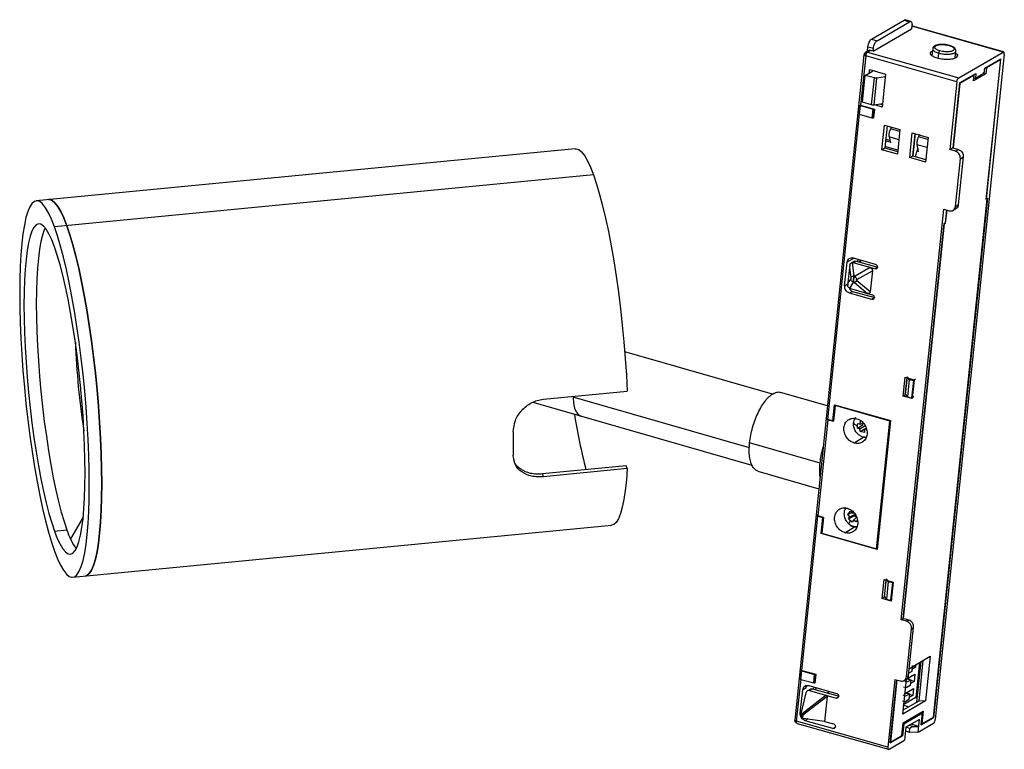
# Paper-space layout '_Trimétrica' of a CAD drawing. Header units: millimetres. Extents: x -273 to -117, y -129 to -13.
import ezdxf

# ---------------------------------------------------------------- set-up
doc = ezdxf.new("R2010")
doc.units = ezdxf.units.MM

psp = doc.layouts.new('_Trimétrica')

# ---------------------------------------------------------------- linework, layer by layer
at = {"color": 7, "linetype": 'Continuous', "lineweight": 25}
for p, q in [((-138.25, -16.19), (-133.08, -13.18)), ((-137.37, -16.44), (-132.2, -13.43)), ((-133.08, -13.18), (-132.2, -13.43)), ((-132.03, -13.4), (-132.9, -13.15)), ((-137.98, -18.1), (-131.88, -14.55)), ((-131.83, -14.08), (-131.88, -14.55)), ((-117.37, -18.25), (-131.85, -14.15)), ((-131.76, -14.14), (-131.79, -14.13)), ((-117.28, -18.23), (-131.76, -14.14)), ((-138.25, -16.19), (-137.37, -16.44)), ((-139.44, -18.67), (-145.42, -76.34)), ((-138.72, -18.01), (-139.19, -18.29)), ((-138.89, -18.11), (-138.81, -17.39)), ((-138.42, -17.98), (-138.89, -18.25)), ((-138.89, -18.25), (-124.41, -22.35)), ((-138.81, -17.39), (-137.94, -17.64)), ((-137.98, -18.1), (-138.42, -17.98)), ((-137.98, -18.1), (-137.94, -17.64)), ((-128.53, -17.72), (-128.65, -18.81)), ((-117.18, -18.58), (-128.13, -124.14)), ((-127.65, -19.25), (-127.56, -18.41)), ((-124.96, -19.11), (-124.85, -18.1)), ((-124.41, -22.35), (-117.37, -18.25)), ((-139.17, -18.85), (-139.99, -26.67)), ((-124.7, -22.95), (-139.17, -18.85)), ((-120.28, -20.82), (-117.7, -19.32)), ((-120.06, -41.65), (-117.75, -19.44)), ((-117.75, -19.44), (-120.01, -20.75)), ((-120, -41.53), (-117.7, -19.32)), ((-139.23, -21.98), (-138.08, -21.25)), ((-138.59, -21.02), (-138.65, -21.61)), ((-138.59, -21.02), (-136.03, -21.74)), ((-137.8, -21.24), (-138.08, -21.25)), ((-136.03, -21.74), (-136.57, -26.97)), ((-124.27, -23.15), (-121.69, -21.64)), ((-120.11, -21.68), (-122.08, -22.83)), ((-120.36, -21.61), (-121.77, -22.43)), ((-121.69, -21.64), (-121.77, -22.43)), ((-120.11, -21.68), (-120.54, -21.56)), ((-120.36, -21.61), (-120.28, -20.82)), ((-120.2, -20.7), (-120.01, -20.75)), ((-120.01, -20.75), (-120.11, -21.68)), ((-139.67, -26.21), (-139.23, -21.98)), ((-137.79, -22.34), (-139.23, -21.98)), ((-138.23, -26.62), (-137.79, -22.34)), ((-137.83, -26.65), (-137.39, -22.37)), ((-136.07, -22.16), (-137.39, -22.37)), ((-124.7, -22.95), (-125.81, -33.71)), ((-124.27, -23.15), (-125.34, -33.44)), ((-124.24, -23.21), (-125.3, -33.45)), ((-121.98, -21.9), (-124.24, -23.21)), ((-122.08, -22.83), (-121.98, -21.9)), ((-122.03, -22.36), (-121.77, -22.43)), ((-138.23, -26.62), (-139.67, -26.21)), ((-136.5, -26.47), (-137.83, -26.65)), ((-136.54, -26.63), (-136.92, -26.53)), ((-136.73, -26.5), (-136.51, -26.56)), ((-145.16, -76.52), (-140.13, -28.07)), ((-140.18, -28.09), (-140.03, -26.7)), ((-140.18, -28.09), (-140.14, -28.14)), ((-140.14, -28.14), (-139.99, -26.75)), ((-140.03, -26.7), (-139.99, -26.67)), ((-139.99, -26.75), (-140.03, -26.7)), ((-139.99, -26.67), (-137.79, -27.29)), ((-139.99, -26.75), (-137.97, -27.32)), ((-138.12, -28.72), (-137.97, -27.32)), ((-137.84, -27.32), (-137.98, -28.71)), ((-137.97, -27.32), (-137.84, -27.32)), ((-137.79, -27.29), (-137.94, -28.69)), ((-137.84, -27.32), (-137.79, -27.29)), ((-136.57, -26.97), (-137.73, -26.64)), ((-138.12, -28.72), (-140.14, -28.14)), ((-137.98, -28.71), (-138.12, -28.72)), ((-137.94, -28.69), (-137.98, -28.71)), ((-136.62, -33.75), (-136.21, -29.82)), ((-136.21, -29.82), (-133.73, -30.52)), ((-135.77, -29.95), (-136.13, -33.46)), ((-135.23, -30.42), (-135.29, -30.58)), ((-135.13, -30.2), (-135.23, -30.42)), ((-133.77, -30.84), (-135.23, -30.42)), ((-133.73, -30.52), (-134.14, -34.45)), ((-132.19, -35), (-131.78, -31.08)), ((-131.78, -31.08), (-129.26, -31.79)), ((-131.33, -31.14), (-131.7, -34.72)), ((-131.68, -34.72), (-131.32, -31.21)), ((-135.34, -32.29), (-136.04, -32.09)), ((-135.28, -32.56), (-136.02, -32.35)), ((-135.47, -31.58), (-135.45, -31.71)), ((-135.45, -31.71), (-135.25, -32.66)), ((-133.9, -32.15), (-135.45, -31.71)), ((-130.63, -31.32), (-130.8, -31.68)), ((-129.29, -32.1), (-130.8, -31.68)), ((-129.26, -31.79), (-129.67, -35.71)), ((-185.24, -33.59), (-270.76, -41.84)), ((-136.62, -33.75), (-136.13, -33.46)), ((-134.14, -34.45), (-136.62, -33.75)), ((-136.13, -33.46), (-134.12, -34.03)), ((-134.08, -33.81), (-136.11, -33.23)), ((-131.04, -32.96), (-130.85, -34.07)), ((-129.43, -33.41), (-131.04, -32.96)), ((-130.93, -33.79), (-130.81, -33.57)), ((-130.93, -33.79), (-130.78, -33.83)), ((-125.34, -33.44), (-125.81, -33.71)), ((-124.92, -33.98), (-125.81, -33.71)), ((-125.34, -33.44), (-124.45, -33.71)), ((-124.92, -33.98), (-124.45, -33.71)), ((-132.19, -35), (-131.7, -34.72)), ((-129.67, -35.71), (-132.19, -35)), ((-131.7, -34.72), (-129.7, -35.28)), ((-124.94, -42.75), (-124.15, -35.16)), ((-123.69, -34.88), (-124.47, -42.47)), ((-124.15, -35.16), (-123.69, -34.88)), ((-182.36, -37.74), (-267.87, -45.99)), ((-128.43, -123.79), (-119.9, -41.55)), ((-119.86, -41.44), (-128.41, -123.87)), ((-119.9, -41.55), (-120.06, -41.65)), ((-120, -41.53), (-119.86, -41.44)), ((-133.55, -108.31), (-126.79, -43.18)), ((-126.79, -43.18), (-125.92, -43.43)), ((-126.36, -43.3), (-126.58, -45.35)), ((-126.32, -43.31), (-126.54, -45.42)), ((-125.32, -43.36), (-124.85, -43.09)), ((-124.94, -42.75), (-124.47, -42.47)), ((-133.22, -108.12), (-126.72, -45.44)), ((-126.7, -45.51), (-133.2, -108.13)), ((-126.72, -45.44), (-126.58, -45.35)), ((-126.54, -45.42), (-126.7, -45.51)), ((-126.54, -45.42), (-126.64, -45.39)), ((-141.01, -50.95), (-142.12, -51.6)), ((-140.97, -51.44), (-141.51, -51.76)), ((-141.15, -50.91), (-137.64, -51.91)), ((-141.14, -51.68), (-140.67, -51.41)), ((-140.67, -51.41), (-137.24, -52.38)), ((-140.44, -51.12), (-140.47, -51.46)), ((-140.08, -51.57), (-140.05, -51.23)), ((-139.96, -51.25), (-139.99, -51.6)), ((-142.51, -55.31), (-142.12, -51.6)), ((-141.75, -52.43), (-142.01, -54.88)), ((-141.69, -52.06), (-141.75, -52.43)), ((-141.75, -52.43), (-141.53, -53.99)), ((-141.33, -51.68), (-141.03, -53.73)), ((-137.71, -52.65), (-141.14, -51.68)), ((-138.47, -52.44), (-140.86, -53.78)), ((-140.57, -54.31), (-138.1, -52.93)), ((-138.1, -52.93), (-138.45, -56.27)), ((-137.24, -52.38), (-137.71, -52.65)), ((-141.55, -54.2), (-142.01, -54.88)), ((-141.03, -53.73), (-140.86, -53.78)), ((-138.45, -56.27), (-140.59, -54.52)), ((-142.51, -55.31), (-142.01, -55.03)), ((-142.01, -54.88), (-142.02, -55.22)), ((-141.57, -55.77), (-141.76, -55.88)), ((-141.14, -54.78), (-141.74, -55.69)), ((-141.25, -56.22), (-141.72, -56.49)), ((-141.56, -55.77), (-138.14, -56.74)), ((-141.25, -56.22), (-137.74, -57.21)), ((-140.97, -54.83), (-141.14, -54.78)), ((-140.97, -54.83), (-138.89, -56.53)), ((-138.21, -57.48), (-141.72, -56.49)), ((-137.74, -57.21), (-138.21, -57.48)), ((-153.98, -72.54), (-177.4, -65.82)), ((-133.22, -72.83), (-132.91, -69.83)), ((-132.91, -69.83), (-131.49, -70.23)), ((-132.88, -72.63), (-132.6, -69.93)), ((-132.85, -72.57), (-132.56, -69.78)), ((-132.26, -70.17), (-132.56, -69.78)), ((-132.26, -70.17), (-132.55, -72.96)), ((-132.26, -70.17), (-131.6, -70.36)), ((-131.49, -70.23), (-131.8, -73.23)), ((-131.25, -70.15), (-131.6, -70.36)), ((-131.6, -70.36), (-131.89, -73.14)), ((-190.31, -73.34), (-177, -72.06)), ((-185.6, -72.89), (-185.6, -73)), ((-157.63, -81.03), (-185.6, -73)), ((-145.22, -74.38), (-152.69, -72.24)), ((-133.22, -72.83), (-132.88, -72.63)), ((-131.8, -73.23), (-133.22, -72.83)), ((-132.85, -72.57), (-132.55, -72.96)), ((-132.55, -72.96), (-131.89, -73.14)), ((-131.54, -72.94), (-131.89, -73.14)), ((-191.96, -73.81), (-157.21, -83.79)), ((-144.39, -76.73), (-144.13, -74.2)), ((-144.03, -74.32), (-144.29, -76.83)), ((-144.13, -74.2), (-135.24, -76.72)), ((-135.34, -76.78), (-144.03, -74.32)), ((-145.43, -76.39), (-147.01, -91.64)), ((-144.39, -76.73), (-145.16, -76.52)), ((-145.16, -76.58), (-146.74, -91.82)), ((-145.16, -76.58), (-144.29, -76.83)), ((-141.09, -77.17), (-140.47, -77.53)), ((-140.48, -77.89), (-139.58, -77.34)), ((-140.48, -77.89), (-140.47, -77.53)), ((-140.1, -78.03), (-140.48, -77.89)), ((-140.47, -77.53), (-140.44, -77.15)), ((-140.44, -77.15), (-140.06, -77.27)), ((-140.1, -78.03), (-139.14, -77.44)), ((-140.07, -78.46), (-140.1, -78.03)), ((-140.07, -78.46), (-139.17, -77.91)), ((-140.06, -77.27), (-139.97, -76.78)), ((-140.06, -77.27), (-139.58, -77.12)), ((-139.39, -78.19), (-139.03, -77.85)), ((-137.44, -97.04), (-135.34, -76.78)), ((-135.24, -76.72), (-137.36, -97.16)), ((-139.44, -79.36), (-140.99, -80.29)), ((-139.37, -78.62), (-140.07, -78.46)), ((-139.39, -78.19), (-139.37, -78.62)), ((-138.91, -78.25), (-139.39, -78.19)), ((-146.4, -83.46), (-157.58, -80.25)), ((-177.16, -83.9), (-190.47, -85.18)), ((-177, -84.34), (-190.31, -85.63)), ((-177, -84.34), (-177.16, -83.9)), ((-190.31, -85.63), (-190.47, -85.18)), ((-156.27, -84.73), (-146.58, -87.52)), ((-142.41, -90.78), (-142.29, -90.5)), ((-263.33, -92.02), (-265.33, -95.5)), ((-147.01, -91.69), (-150.39, -124.23)), ((-149.29, -116.34), (-146.75, -91.89)), ((-146.75, -91.89), (-145.99, -92.11)), ((-145.87, -92.07), (-146.74, -91.82)), ((-146.25, -94.64), (-145.99, -92.11)), ((-145.87, -92.07), (-146.13, -94.58)), ((-141.99, -91.61), (-141.6, -91.06)), ((-141.99, -91.61), (-141.37, -91.31)), ((-141.69, -91.97), (-141.99, -91.61)), ((-140.94, -91.84), (-141.88, -92.29)), ((-141.88, -92.29), (-141.69, -91.97)), ((-141.69, -91.97), (-140.69, -91.49)), ((-141.6, -91.06), (-141.29, -91.4)), ((-141.29, -91.4), (-141.14, -91.22)), ((-141.29, -91.4), (-141.06, -91.33)), ((-141.11, -92.5), (-140.57, -92.03)), ((-140.57, -92.16), (-140.94, -91.84)), ((-264.99, -101.57), (-179.48, -93.31)), ((-142.46, -94.51), (-140.93, -93.59)), ((-141.61, -92.56), (-141.88, -92.29)), ((-141.61, -92.56), (-141.84, -93.1)), ((-141.31, -92.81), (-141.61, -92.56)), ((-141.11, -92.5), (-141.31, -92.81)), ((-140.69, -92.78), (-141.11, -92.5)), ((-140.48, -92.48), (-140.69, -92.78)), ((-267.87, -94.26), (-265.91, -94.07)), ((-137.36, -97.16), (-146.25, -94.64)), ((-146.13, -94.58), (-137.44, -97.04)), ((-136.55, -104.93), (-136.24, -101.94)), ((-136.24, -101.94), (-134.82, -102.34)), ((-136.21, -104.73), (-135.93, -102.02)), ((-136.18, -104.62), (-135.89, -101.84)), ((-135.58, -102.23), (-135.89, -101.84)), ((-135.58, -102.23), (-135.87, -105.02)), ((-135.58, -102.23), (-134.92, -102.41)), ((-134.92, -102.41), (-135.21, -105.2)), ((-134.82, -102.34), (-135.13, -105.34)), ((-136.18, -104.62), (-135.87, -105.02)), ((-136.21, -104.73), (-136.55, -104.93)), ((-135.13, -105.34), (-136.55, -104.93)), ((-136.06, -104.78), (-136.21, -104.73)), ((-135.87, -105.02), (-135.21, -105.2)), ((-135, -105.08), (-135.21, -105.2)), ((-133.55, -108.31), (-133.22, -108.12)), ((-132.67, -108.56), (-133.55, -108.31)), ((-132.34, -108.37), (-133.22, -108.12)), ((-132.67, -108.56), (-132.34, -108.37)), ((-132.68, -117.33), (-131.89, -109.74)), ((-132.35, -117.14), (-131.56, -109.55)), ((-131.89, -109.74), (-131.56, -109.55)), ((-132.23, -116.02), (-128.94, -114.1)), ((-131.77, -115.59), (-131.87, -116.52)), ((-131.19, -115.41), (-131.24, -115.86)), ((-130.63, -115.08), (-131.2, -120.64)), ((-131.05, -121.39), (-130.38, -114.94)), ((-130.09, -114.77), (-130.76, -121.22)), ((-128.94, -114.1), (-129.68, -121.2)), ((-149.48, -117.77), (-149.34, -116.37)), ((-149.44, -117.82), (-149.29, -116.42)), ((-149.34, -116.37), (-149.29, -116.34)), ((-149.34, -116.37), (-149.29, -116.42)), ((-149.29, -116.34), (-147.09, -116.97)), ((-149.29, -116.42), (-147.28, -117)), ((-147.42, -118.39), (-147.28, -117)), ((-147.14, -116.99), (-147.29, -118.39)), ((-147.28, -117), (-147.14, -116.99)), ((-147.09, -116.97), (-147.24, -118.36)), ((-147.14, -116.99), (-147.09, -116.97)), ((-132.68, -117.33), (-132.35, -117.14)), ((-132.62, -117.71), (-131.35, -116.97)), ((-131.87, -116.52), (-132.43, -116.85)), ((-131.24, -115.86), (-131.84, -116.21)), ((-131.24, -115.86), (-131.73, -115.72)), ((-131.35, -116.97), (-131.47, -118.09)), ((-150.13, -124.42), (-149.43, -117.74)), ((-149.44, -117.82), (-149.48, -117.77)), ((-147.42, -118.39), (-149.44, -117.82)), ((-147.29, -118.39), (-147.42, -118.39)), ((-147.24, -118.36), (-147.29, -118.39)), ((-134.53, -117.77), (-135.65, -128.52)), ((-135.27, -127.86), (-134.23, -117.85)), ((-134.21, -117.86), (-135.23, -127.75)), ((-134.53, -117.77), (-133.65, -118.01)), ((-133.25, -123.28), (-132.68, -117.76)), ((-133.05, -117.95), (-132.73, -117.76)), ((-133.01, -118.02), (-132.57, -118.15)), ((-132.57, -118.15), (-132, -117.82)), ((-132.54, -117.67), (-132, -117.82)), ((-132.31, -117.53), (-132.35, -117.84)), ((-132, -117.82), (-132.1, -118.75)), ((-131.47, -118.09), (-132.07, -118.44)), ((-131.47, -118.09), (-132.02, -117.93)), ((-149.54, -123.15), (-149.16, -119.43)), ((-148.65, -119.93), (-149.48, -123.22)), ((-148.69, -119.16), (-149.16, -119.43)), ((-147.91, -119.3), (-148.41, -119.59)), ((-148.18, -118.75), (-143.8, -119.99)), ((-147.62, -119.27), (-148.08, -119.54)), ((-148.08, -119.54), (-143.87, -120.74)), ((-147.62, -119.27), (-143.4, -120.46)), ((-147.39, -118.97), (-147.43, -119.32)), ((-147.07, -119.42), (-147.04, -119.07)), ((-145.29, -119.93), (-144.88, -119.69)), ((-133.26, -120.25), (-132.8, -120.38)), ((-133.15, -118.94), (-132.66, -119.08)), ((-132.93, -119.99), (-131.58, -119.2)), ((-132.8, -120.38), (-132.24, -120.05)), ((-132.24, -120.05), (-132.78, -119.9)), ((-132.1, -118.75), (-132.66, -119.08)), ((-132.55, -119.76), (-132.58, -120.07)), ((-132.24, -120.05), (-132.33, -120.98)), ((-131.7, -120.32), (-132.25, -120.16)), ((-131.58, -119.2), (-131.7, -120.32)), ((-145.42, -120.3), (-149.3, -123.28)), ((-145.29, -120.5), (-149.15, -123.47)), ((-145.29, -120.5), (-145.7, -124.43)), ((-143.87, -120.74), (-143.5, -120.52)), ((-133.33, -121.19), (-132.9, -121.31)), ((-133.26, -121.83), (-132.3, -122.12)), ((-129.68, -121.2), (-133.25, -123.28)), ((-130.76, -121.22), (-133.17, -122.63)), ((-131.2, -120.64), (-133.12, -121.75)), ((-132.33, -120.98), (-132.9, -121.31)), ((-131.7, -120.32), (-132.3, -120.67)), ((-129.68, -121.2), (-130.76, -121.22)), ((-149.51, -123.38), (-149.48, -123.22)), ((-149.33, -123.43), (-149.51, -123.38)), ((-149.51, -123.4), (-149.51, -123.38)), ((-149.48, -123.22), (-149.3, -123.28)), ((-149.32, -123.38), (-149.33, -123.43)), ((-149.3, -123.28), (-149.32, -123.38)), ((-149.26, -123.4), (-149.32, -123.38)), ((-149.3, -123.28), (-149.2, -123.41)), ((-149.2, -123.41), (-149.26, -123.4)), ((-149.2, -123.41), (-149.15, -123.47)), ((-133.22, -124.66), (-130.03, -122.8)), ((-133.13, -124.81), (-130.16, -123.08)), ((-130.16, -123.08), (-130.39, -123.01)), ((-130.35, -125), (-130.16, -123.08)), ((-130.03, -122.8), (-130.24, -124.84)), ((-135.65, -128.52), (-150.13, -124.42)), ((-150.03, -124.76), (-135.55, -128.86)), ((-149.33, -123.43), (-149.37, -123.82)), ((-149.15, -123.47), (-149.33, -123.43)), ((-149.15, -123.47), (-149.2, -123.94)), ((-149.2, -123.94), (-149.08, -123.97)), ((-145.7, -124.43), (-149.08, -123.97)), ((-148.29, -124.05), (-148.76, -124.33)), ((-144.37, -125.57), (-148.76, -124.33)), ((-145.7, -124.43), (-144.3, -124.82)), ((-133.43, -126.7), (-133.22, -124.66)), ((-133.13, -124.81), (-133.33, -126.73)), ((-130.64, -124.12), (-132.81, -125.38)), ((-130.76, -125.24), (-131.97, -124.89)), ((-130.86, -126.16), (-130.64, -124.12)), ((-130.86, -126.16), (-128.41, -124.74)), ((-130.35, -125), (-128.41, -123.87)), ((-130.24, -124.84), (-128.43, -123.79)), ((-144.37, -125.57), (-144, -125.35)), ((-132.81, -125.38), (-133.02, -127.42)), ((-132.2, -126.19), (-132.87, -126)), ((-132.14, -125.54), (-132.77, -125.36)), ((-131.7, -125.25), (-132.3, -125.08)), ((-132.2, -126.19), (-132.14, -125.54)), ((-130.86, -126.16), (-132.2, -126.19)), ((-131.7, -125.25), (-132.14, -125.54)), ((-131.7, -125.25), (-130.76, -125.24)), ((-135.46, -128.84), (-133.02, -127.42)), ((-135.27, -127.86), (-133.33, -126.73)), ((-135.23, -127.75), (-133.43, -126.7))]:
    psp.add_line(p, q, dxfattribs=at)
at = {"color": 7, "linetype": 'Continuous', "lineweight": 25, "flags": 128}
for points in [[(-185.24, -33.59), (-185.12, -33.59), (-184.7, -33.73), (-184.25, -34.09), (-183.79, -34.68), (-183.32, -35.49), (-182.84, -36.51), (-182.36, -37.74)], [(-182.36, -37.74), (-181.87, -39.18), (-181.39, -40.82), (-180.91, -42.63), (-180.44, -44.61), (-179.99, -46.73), (-179.56, -48.99), (-179.15, -51.36), (-178.76, -53.82), (-178.41, -56.36), (-178.08, -58.96), (-177.79, -61.59), (-177.53, -64.24), (-177.31, -66.88), (-177.14, -69.49), (-177, -72.06)], [(-267.87, -45.99), (-268.36, -44.76), (-268.83, -43.74), (-269.3, -42.94), (-269.76, -42.35), (-270.21, -41.98), (-270.64, -41.84), (-271.04, -41.93), (-271.43, -42.24), (-271.78, -42.78), (-272.11, -43.54), (-272.4, -44.51), (-272.66, -45.69), (-272.88, -47.07), (-273.07, -48.64), (-273.21, -50.38), (-273.32, -52.28), (-273.38, -54.33), (-273.4, -56.52), (-273.38, -58.82), (-273.32, -61.21), (-273.21, -63.69), (-273.07, -66.23), (-272.88, -68.81), (-272.66, -71.41), (-272.4, -74.01), (-272.11, -76.6), (-271.78, -79.15), (-271.43, -81.64), (-271.04, -84.06), (-270.64, -86.38), (-270.21, -88.59), (-269.76, -90.67), (-269.3, -92.61), (-268.83, -94.39), (-268.36, -96), (-267.87, -97.42)], [(-265.91, -45.8), (-266.39, -44.57), (-266.87, -43.55), (-267.34, -42.75), (-267.8, -42.16), (-268.24, -41.79), (-268.67, -41.65), (-268.79, -41.65)], [(-268.79, -41.65), (-268.67, -41.65), (-268.24, -41.79), (-267.8, -42.16), (-267.34, -42.75), (-266.87, -43.55), (-266.39, -44.57), (-265.91, -45.8)], [(-267.87, -49.15), (-268.32, -48.01), (-268.76, -47.08), (-269.2, -46.36), (-269.63, -45.86), (-270.03, -45.57), (-270.43, -45.51), (-270.8, -45.67), (-271.14, -46.06), (-271.46, -46.66), (-271.74, -47.48), (-272, -48.5), (-272.21, -49.72), (-272.39, -51.13), (-272.54, -52.72), (-272.64, -54.46), (-272.7, -56.36), (-272.72, -58.38), (-272.7, -60.52), (-272.64, -62.75), (-272.54, -65.06), (-272.39, -67.43), (-272.21, -69.83), (-272, -72.25), (-271.74, -74.67), (-271.46, -77.06), (-271.14, -79.4), (-270.8, -81.68), (-270.43, -83.87), (-270.03, -85.96), (-269.63, -87.93), (-269.2, -89.76), (-268.76, -91.43), (-268.32, -92.94), (-267.87, -94.26)], [(-269.35, -46.16), (-269.49, -46.47), (-269.78, -47.29), (-270.03, -48.31), (-270.25, -49.53), (-270.43, -50.94), (-270.57, -52.53), (-270.67, -54.27), (-270.73, -56.17), (-270.76, -58.19), (-270.73, -60.33), (-270.67, -62.56), (-270.57, -64.87), (-270.43, -67.24), (-270.25, -69.64), (-270.03, -72.06), (-269.78, -74.48), (-269.49, -76.87), (-269.17, -79.21), (-268.83, -81.49), (-268.46, -83.68), (-268.07, -85.77), (-267.66, -87.74), (-267.23, -89.57), (-266.8, -91.24), (-266.36, -92.75), (-265.91, -94.07)], [(-267.87, -97.42), (-267.39, -98.65), (-266.91, -99.67), (-266.44, -100.47), (-265.98, -101.06), (-265.54, -101.43), (-265.11, -101.57), (-264.71, -101.48), (-264.32, -101.17), (-263.97, -100.63), (-263.64, -99.87), (-263.35, -98.89), (-263.09, -97.71), (-262.87, -96.34), (-262.68, -94.77), (-262.54, -93.03), (-262.43, -91.13), (-262.37, -89.07), (-262.35, -86.89), (-262.37, -84.59), (-262.43, -82.2), (-262.54, -79.72), (-262.68, -77.18), (-262.87, -74.6), (-263.09, -72), (-263.35, -69.4), (-263.64, -66.81), (-263.97, -64.26), (-264.32, -61.77), (-264.71, -59.35), (-265.11, -57.03), (-265.54, -54.82), (-265.98, -52.73), (-266.44, -50.8), (-266.91, -49.02), (-267.39, -47.41), (-267.87, -45.99)], [(-263.03, -101.38), (-262.74, -101.29), (-262.36, -100.98), (-262, -100.44), (-261.68, -99.68), (-261.38, -98.7), (-261.12, -97.52), (-260.9, -96.15), (-260.72, -94.58), (-260.57, -92.84), (-260.47, -90.94), (-260.4, -88.89), (-260.38, -86.7), (-260.4, -84.4), (-260.47, -82.01), (-260.57, -79.53), (-260.72, -76.99), (-260.9, -74.41), (-261.12, -71.81), (-261.38, -69.21), (-261.68, -66.62), (-262, -64.07), (-262.36, -61.58), (-262.74, -59.16), (-263.15, -56.84), (-263.57, -54.63), (-264.02, -52.54), (-264.48, -50.61), (-264.95, -48.83), (-265.43, -47.22), (-265.91, -45.8)], [(-265.91, -45.8), (-265.43, -47.22), (-264.95, -48.83), (-264.48, -50.61), (-264.02, -52.54), (-263.57, -54.63), (-263.15, -56.84), (-262.74, -59.16), (-262.36, -61.58), (-262, -64.07), (-261.68, -66.62), (-261.38, -69.21), (-261.12, -71.81), (-260.9, -74.41), (-260.72, -76.99), (-260.57, -79.53), (-260.47, -82.01), (-260.4, -84.4), (-260.38, -86.7), (-260.4, -88.89), (-260.47, -90.94), (-260.57, -92.84), (-260.72, -94.58), (-260.9, -96.15), (-261.12, -97.52), (-261.38, -98.7), (-261.68, -99.68), (-262, -100.44), (-262.36, -100.98), (-262.74, -101.29), (-263.03, -101.38)], [(-267.87, -94.26), (-267.43, -95.4), (-266.98, -96.33), (-266.55, -97.05), (-266.12, -97.55), (-265.71, -97.84), (-265.32, -97.9), (-264.95, -97.73), (-264.61, -97.35), (-264.29, -96.75), (-264.01, -95.93), (-263.75, -94.91), (-263.54, -93.69), (-263.35, -92.28), (-263.21, -90.69), (-263.11, -88.95), (-263.05, -87.05), (-263.03, -85.03), (-263.05, -82.89), (-263.11, -80.66), (-263.21, -78.35), (-263.35, -75.98), (-263.54, -73.58), (-263.75, -71.16), (-264.01, -68.74), (-264.29, -66.35), (-264.61, -64.01), (-264.95, -61.73), (-265.32, -59.54), (-265.71, -57.45), (-266.12, -55.48), (-266.55, -53.65), (-266.98, -51.98), (-267.43, -50.47), (-267.87, -49.15)], [(-185.6, -72.89), (-185.6, -73), (-185.55, -73.93), (-185.39, -74.72), (-185.12, -75.34), (-184.77, -75.77), (-184.37, -75.99)], [(-185.6, -73), (-185.55, -73.93), (-185.39, -74.72), (-185.12, -75.34), (-184.77, -75.77), (-184.37, -75.99)], [(-177, -84.34), (-177.14, -86.15), (-177.31, -87.78), (-177.53, -89.22), (-177.79, -90.45), (-178.08, -91.48), (-178.41, -92.28), (-178.76, -92.86), (-179.15, -93.2), (-179.48, -93.31)]]:
    psp.add_lwpolyline(points, dxfattribs=at)
at = {"color": 7, "linetype": 'Continuous', "lineweight": 25}
for centre, radius, start, end in [((-144.62, -59.81), 120.03, 182.1356, 188.8885), ((-83.98, -59.13), 102.76, 189.2761, 194.3044), ((-314.53, -80.36), 119.47, 359.1089, 0.8911), ((-255.75, -90.91), 10.64, 197.2952, 215.2763)]:
    psp.add_arc(centre, radius, start, end, dxfattribs=at)
for points, knots in [([(-133.08, -13.18), (-133.02, -13.15), (-132.95, -13.11), (-132.91, -13.15), (-132.9, -13.15)], [0, 0, 0, 0, 0.977669, 1, 1, 1, 1]), ([(-125.97, -17.18), (-126.06, -17.16), (-126.32, -17.08), (-126.83, -17.03), (-127.42, -17.03), (-127.94, -17.13), (-128.29, -17.29), (-128.5, -17.51), (-128.51, -17.67), (-128.51, -17.72)], [0, 0, 0, 0, 0.086324, 0.261965, 0.43751, 0.615871, 0.804008, 0.936435, 1, 1, 1, 1]), ([(-127.39, -18.05), (-127.52, -18.01), (-127.79, -17.92), (-128.05, -17.76), (-128.18, -17.61), (-128.22, -17.48), (-128.18, -17.35), (-128.04, -17.24), (-127.82, -17.15), (-127.54, -17.09), (-127.23, -17.05), (-126.83, -17.05), (-126.37, -17.1), (-126.07, -17.17), (-125.94, -17.2)], [0, 0, 0, 0, 0.090308, 0.204539, 0.274282, 0.343918, 0.422014, 0.5, 0.578096, 0.656082, 0.725824, 0.795461, 0.909692, 1, 1, 1, 1]), ([(-139.17, -18.85), (-139.23, -18.84), (-139.34, -18.8), (-139.42, -18.73), (-139.45, -18.67), (-139.43, -18.65), (-139.43, -18.65)], [0, 0, 0, 0, 0.322861, 0.645721, 0.968582, 1, 1, 1, 1]), ([(-139.33, -18.4), (-139.34, -18.42), (-139.38, -18.47), (-139.42, -18.56), (-139.43, -18.62), (-139.43, -18.65)], [0, 0, 0, 0, 0.319201, 0.726524, 1, 1, 1, 1]), ([(-139.31, -18.4), (-139.32, -18.4), (-139.34, -18.4), (-139.31, -18.44), (-139.3, -18.46)], [0, 0, 0, 0, 0.505981, 1, 1, 1, 1]), ([(-139.31, -18.4), (-139.29, -18.37), (-139.25, -18.32), (-139.2, -18.3), (-139.19, -18.29)], [0, 0, 0, 0, 0.707338, 1, 1, 1, 1]), ([(-139.3, -18.46), (-139.28, -18.48), (-139.24, -18.53), (-139.17, -18.6), (-139.13, -18.63)], [0, 0, 0, 0, 0.494015, 1, 1, 1, 1]), ([(-139.19, -18.29), (-139.17, -18.28), (-139.12, -18.25), (-139.01, -18.23), (-138.93, -18.25), (-138.89, -18.25)], [0, 0, 0, 0, 0.2266791, 0.6133395, 1, 1, 1, 1]), ([(-138.72, -18.02), (-138.68, -18), (-138.59, -17.95), (-138.48, -17.97), (-138.42, -17.98)], [0, 0, 0, 0, 0.451724, 1, 1, 1, 1]), ([(-128.51, -17.72), (-128.51, -17.79), (-128.5, -17.95), (-128.16, -18.21), (-127.76, -18.34), (-127.56, -18.41)], [0, 0, 0, 0, 0.296213, 0.648106, 1, 1, 1, 1]), ([(-127.56, -18.41), (-127.56, -18.38), (-127.55, -18.32), (-127.52, -18.25), (-127.5, -18.19), (-127.47, -18.14), (-127.44, -18.09), (-127.41, -18.07), (-127.39, -18.05)], [0, 0, 0, 0, 0.239457, 0.368361, 0.5, 0.631639, 0.760543, 1, 1, 1, 1]), ([(-127.56, -18.41), (-127.34, -18.46), (-126.89, -18.57), (-126.15, -18.61), (-125.49, -18.54), (-125.04, -18.38), (-124.83, -18.21), (-124.87, -18.11), (-124.87, -18.09)], [0, 0, 0, 0, 0.193547, 0.387093, 0.58064, 0.774186, 0.967733, 1, 1, 1, 1]), ([(-125.94, -17.2), (-125.81, -17.24), (-125.54, -17.33), (-125.28, -17.49), (-125.14, -17.64), (-125.11, -17.77), (-125.15, -17.9), (-125.29, -18.02), (-125.51, -18.11), (-125.79, -18.17), (-126.1, -18.2), (-126.5, -18.2), (-126.95, -18.16), (-127.26, -18.08), (-127.39, -18.05)], [0, 0, 0, 0, 0.090308, 0.204539, 0.274282, 0.343918, 0.422014, 0.5, 0.578096, 0.656082, 0.725824, 0.795461, 0.909692, 1, 1, 1, 1]), ([(-124.86, -18.09), (-124.87, -18), (-124.87, -17.82), (-125.06, -17.59), (-125.34, -17.39), (-125.65, -17.26), (-125.85, -17.2), (-125.87, -17.2)], [0, 0, 0, 0, 0.196028, 0.396605, 0.659007, 0.956025, 1, 1, 1, 1]), ([(-124.89, -18.47), (-124.83, -18.51), (-124.62, -18.65), (-124.58, -18.92), (-124.78, -19.09), (-124.88, -19.17)], [0, 0, 0, 0, 0.178438, 0.589219, 1, 1, 1, 1]), ([(-131.19, -34.86), (-131.2, -34.85), (-131.2, -34.78), (-131.19, -34.62), (-131.16, -34.41), (-131.1, -34.19), (-131.03, -33.97), (-130.96, -33.85), (-130.93, -33.79)], [0, 0, 0, 0, 0.037067, 0.229653, 0.42224, 0.614827, 0.807413, 1, 1, 1, 1]), ([(-124.47, -42.47), (-124.5, -42.59), (-124.55, -42.82), (-124.71, -43.03), (-124.83, -43.07), (-124.85, -43.08)], [0, 0, 0, 0, 0.459537, 0.919075, 1, 1, 1, 1]), ([(-140.96, -51.45), (-140.92, -51.43), (-140.83, -51.38), (-140.72, -51.4), (-140.67, -51.41)], [0, 0, 0, 0, 0.451724, 1, 1, 1, 1]), ([(-141.69, -52.06), (-141.68, -52.02), (-141.65, -51.92), (-141.57, -51.81), (-141.46, -51.72), (-141.37, -51.69), (-141.33, -51.68)], [0, 0, 0, 0, 0.246269, 0.495577, 0.752325, 1, 1, 1, 1]), ([(-141.33, -51.68), (-141.29, -51.67), (-141.23, -51.66), (-141.17, -51.68), (-141.14, -51.68)], [0, 0, 0, 0, 0.508197, 1, 1, 1, 1]), ([(-138.47, -52.44), (-138.41, -52.46), (-138.33, -52.49), (-138.23, -52.56), (-138.18, -52.62), (-138.14, -52.69), (-138.1, -52.79), (-138.1, -52.87), (-138.1, -52.93)], [0, 0, 0, 0, 0.283394, 0.406511, 0.523045, 0.634879, 0.747883, 1, 1, 1, 1]), ([(-141.53, -53.99), (-141.53, -54.01), (-141.52, -54.04), (-141.52, -54.08), (-141.53, -54.11), (-141.53, -54.14), (-141.54, -54.17), (-141.55, -54.19), (-141.55, -54.2)], [0, 0, 0, 0, 0.257753, 0.378401, 0.499843, 0.62024, 0.740489, 1, 1, 1, 1]), ([(-141.03, -53.73), (-141.06, -53.83), (-141.1, -54.02), (-141.14, -54.32), (-141.16, -54.59), (-141.15, -54.72), (-141.14, -54.78)], [0, 0, 0, 0, 0.254394, 0.5, 0.745503, 1, 1, 1, 1]), ([(-140.97, -54.83), (-141, -54.76), (-141.06, -54.62), (-141.06, -54.34), (-141, -54.05), (-140.91, -53.87), (-140.86, -53.78)], [0, 0, 0, 0, 0.254992, 0.5, 0.744904, 1, 1, 1, 1]), ([(-140.59, -54.52), (-140.61, -54.5), (-140.63, -54.48), (-140.65, -54.44), (-140.65, -54.41), (-140.64, -54.38), (-140.62, -54.34), (-140.59, -54.32), (-140.57, -54.31)], [0, 0, 0, 0, 0.272284, 0.387969, 0.499743, 0.610419, 0.725648, 1, 1, 1, 1]), ([(-141.74, -55.69), (-141.78, -55.67), (-141.86, -55.61), (-141.95, -55.49), (-142.01, -55.35), (-142.02, -55.27), (-142.02, -55.22)], [0, 0, 0, 0, 0.234568, 0.504174, 0.753949, 1, 1, 1, 1]), ([(-141.56, -55.77), (-141.59, -55.76), (-141.65, -55.74), (-141.71, -55.71), (-141.74, -55.69)], [0, 0, 0, 0, 0.491814, 1, 1, 1, 1]), ([(-138.45, -56.27), (-138.46, -56.32), (-138.47, -56.4), (-138.53, -56.47), (-138.58, -56.52), (-138.64, -56.54), (-138.75, -56.56), (-138.83, -56.54), (-138.89, -56.53)], [0, 0, 0, 0, 0.2505514, 0.3639305, 0.4766937, 0.5920928, 0.7147838, 1, 1, 1, 1]), ([(-195.08, -78.5), (-195.01, -77.9), (-194.89, -76.7), (-193.81, -75.03), (-192.5, -74), (-191.28, -73.49), (-190.63, -73.39), (-190.31, -73.34)], [0, 0, 0, 0, 0.249684, 0.499234, 0.748576, 0.873975, 1, 1, 1, 1]), ([(-157.58, -80.25), (-157.53, -79.85), (-157.43, -79.04), (-157.12, -77.8), (-156.73, -76.58), (-156.24, -75.44), (-155.69, -74.42), (-155.09, -73.55), (-154.47, -72.87), (-153.85, -72.4), (-153.26, -72.19), (-152.86, -72.15), (-152.7, -72.24), (-152.69, -72.24)], [0, 0, 0, 0, 0.0994628, 0.1989257, 0.2983885, 0.3978514, 0.4973142, 0.5967771, 0.6962399, 0.7957028, 0.8951656, 0.9946285, 1, 1, 1, 1]), ([(-145.16, -76.58), (-145.21, -76.57), (-145.3, -76.54), (-145.38, -76.49), (-145.42, -76.44), (-145.43, -76.4), (-145.42, -76.36), (-145.38, -76.34), (-145.37, -76.33)], [0, 0, 0, 0, 0.198613, 0.431003, 0.560477, 0.698473, 0.844982, 1, 1, 1, 1]), ([(-145.41, -76.33), (-145.41, -76.35), (-145.41, -76.4), (-145.32, -76.46), (-145.21, -76.5), (-145.16, -76.52)], [0, 0, 0, 0, 0.296759, 0.64838, 1, 1, 1, 1]), ([(-141.09, -77.17), (-141.07, -77.01), (-141.03, -76.66), (-140.84, -76.39), (-140.74, -76.25)], [0, 0, 0, 0, 0.478472, 1, 1, 1, 1]), ([(-140.96, -76.62), (-140.95, -76.54), (-140.93, -76.41), (-140.85, -76.33), (-140.82, -76.29)], [0, 0, 0, 0, 0.608382, 1, 1, 1, 1]), ([(-141.08, -77.09), (-141.09, -77.1), (-141.1, -77.11), (-141.11, -77.13), (-141.11, -77.15), (-141.1, -77.17), (-141.09, -77.17)], [0, 0, 0, 0, 0.247101, 0.5, 0.752899, 1, 1, 1, 1]), ([(-139.11, -79.38), (-139.25, -79.37), (-139.52, -79.36), (-139.93, -79.21), (-140.3, -78.97), (-140.6, -78.67), (-140.88, -78.25), (-141.08, -77.73), (-141.09, -77.35), (-141.09, -77.17)], [0, 0, 0, 0, 0.13451, 0.271629, 0.404653, 0.530178, 0.645905, 0.843661, 1, 1, 1, 1]), ([(-139.11, -79.38), (-139.22, -79.4), (-139.34, -79.41), (-139.47, -79.35), (-139.49, -79.34)], [0, 0, 0, 0, 0.800555, 1, 1, 1, 1]), ([(-156.27, -84.73), (-156.43, -84.66), (-156.75, -84.53), (-157.13, -84.04), (-157.43, -83.34), (-157.61, -82.45), (-157.67, -81.42), (-157.61, -80.64), (-157.58, -80.25)], [0, 0, 0, 0, 0.159098, 0.327278, 0.495459, 0.663639, 0.83182, 1, 1, 1, 1]), ([(-146.4, -83.46), (-146.35, -83.06), (-146.24, -82.26), (-146.05, -81.38), (-145.91, -80.95), (-145.89, -80.91)], [0, 0, 0, 0, 0.479952, 0.959903, 1, 1, 1, 1]), ([(-190.31, -85.63), (-190.63, -85.65), (-191.28, -85.68), (-192.5, -85.51), (-193.81, -84.95), (-194.89, -83.79), (-195.01, -82.74), (-195.08, -82.22)], [0, 0, 0, 0, 0.125257, 0.250897, 0.500399, 0.749788, 1, 1, 1, 1]), ([(-190.47, -85.18), (-190.79, -85.2), (-191.43, -85.24), (-192.66, -85.07), (-193.94, -84.5), (-194.84, -83.68), (-194.96, -83.05), (-194.98, -82.92)], [0, 0, 0, 0, 0.151209, 0.309484, 0.617252, 0.92488, 1, 1, 1, 1]), ([(-146.39, -85.71), (-146.4, -85.69), (-146.46, -85.37), (-146.49, -84.62), (-146.43, -83.84), (-146.4, -83.46)], [0, 0, 0, 0, 0.0400965, 0.5200483, 1, 1, 1, 1]), ([(-147.01, -91.63), (-147.01, -91.63), (-147.01, -91.65), (-147, -91.68), (-146.96, -91.73), (-146.88, -91.78), (-146.79, -91.81), (-146.74, -91.82)], [0, 0, 0, 0, 0.01671, 0.210976, 0.393246, 0.720398, 1, 1, 1, 1]), ([(-141.84, -93.1), (-141.96, -92.98), (-142.24, -92.69), (-142.47, -92.18), (-142.57, -91.7), (-142.57, -91.29), (-142.49, -90.91), (-142.37, -90.7), (-142.32, -90.61)], [0, 0, 0, 0, 0.187536, 0.424753, 0.563573, 0.714145, 0.873714, 1, 1, 1, 1]), ([(-141.84, -93.1), (-141.84, -93.11), (-141.84, -93.12), (-141.83, -93.13), (-141.81, -93.13), (-141.8, -93.12), (-141.79, -93.12)], [0, 0, 0, 0, 0.247101, 0.5, 0.752899, 1, 1, 1, 1]), ([(-140.59, -93.59), (-140.66, -93.59), (-140.94, -93.6), (-141.39, -93.45), (-141.7, -93.21), (-141.84, -93.1)], [0, 0, 0, 0, 0.183453, 0.63948, 1, 1, 1, 1]), ([(-141.82, -93.11), (-141.76, -93.17), (-141.55, -93.39), (-141.18, -93.57), (-140.88, -93.6), (-140.79, -93.61)], [0, 0, 0, 0, 0.215459, 0.735313, 1, 1, 1, 1]), ([(-140.46, -92.69), (-140.48, -92.69), (-140.52, -92.69), (-140.57, -92.66), (-140.6, -92.65)], [0, 0, 0, 0, 0.330228, 1, 1, 1, 1]), ([(-132.73, -117.75), (-132.71, -117.74), (-132.59, -117.7), (-132.43, -117.49), (-132.38, -117.26), (-132.35, -117.14)], [0, 0, 0, 0, 0.0809251, 0.5404626, 1, 1, 1, 1]), ([(-148.5, -118.73), (-148.53, -118.76), (-148.64, -118.86), (-148.67, -119.03), (-148.69, -119.16)], [0, 0, 0, 0, 0.273394, 1, 1, 1, 1]), ([(-148.08, -119.54), (-148.11, -119.54), (-148.17, -119.52), (-148.3, -119.53), (-148.44, -119.6), (-148.59, -119.74), (-148.63, -119.86), (-148.65, -119.93)], [0, 0, 0, 0, 0.1242856, 0.2454882, 0.4993684, 0.7447479, 1, 1, 1, 1]), ([(-147.91, -119.31), (-147.87, -119.29), (-147.78, -119.24), (-147.67, -119.26), (-147.62, -119.27)], [0, 0, 0, 0, 0.451724, 1, 1, 1, 1]), ([(-145.42, -120.3), (-145.4, -120.31), (-145.37, -120.32), (-145.34, -120.34), (-145.32, -120.37), (-145.3, -120.4), (-145.29, -120.44), (-145.29, -120.48), (-145.29, -120.5)], [0, 0, 0, 0, 0.256634, 0.370403, 0.481659, 0.594705, 0.715703, 1, 1, 1, 1]), ([(-149.5, -123.55), (-149.5, -123.54), (-149.56, -123.41), (-149.55, -123.28), (-149.54, -123.15)], [0, 0, 0, 0, 0.071964, 1, 1, 1, 1]), ([(-150.31, -124.56), (-150.34, -124.51), (-150.39, -124.4), (-150.39, -124.29), (-150.39, -124.23)], [0, 0, 0, 0, 0.494014, 1, 1, 1, 1]), ([(-150.04, -124.76), (-150.09, -124.74), (-150.2, -124.69), (-150.27, -124.6), (-150.31, -124.56)], [0, 0, 0, 0, 0.505981, 1, 1, 1, 1]), ([(-148.76, -124.33), (-148.87, -124.28), (-149.1, -124.18), (-149.32, -123.97), (-149.38, -123.82), (-149.39, -123.79)], [0, 0, 0, 0, 0.446357, 0.892715, 1, 1, 1, 1]), ([(-149.2, -123.94), (-149.23, -123.92), (-149.3, -123.9), (-149.34, -123.85), (-149.37, -123.82)], [0, 0, 0, 0, 0.481354, 1, 1, 1, 1])]:
    psp.add_open_spline(points, degree=3, knots=knots, dxfattribs=at)
for points in [[(-132.2, -13.43), (-132.14, -13.41), (-132.02, -13.36), (-131.89, -13.49), (-131.81, -13.73), (-131.82, -13.97), (-131.83, -14.08)], [(-138.81, -17.39), (-138.79, -17.27), (-138.75, -17.01), (-138.61, -16.64), (-138.44, -16.34), (-138.31, -16.24), (-138.25, -16.19)], [(-137.94, -17.64), (-137.92, -17.51), (-137.88, -17.26), (-137.74, -16.89), (-137.56, -16.59), (-137.43, -16.49), (-137.37, -16.44)], [(-139.13, -18.63), (-139.14, -18.67), (-139.16, -18.74), (-139.17, -18.82), (-139.17, -18.85)], [(-138.89, -18.25), (-138.91, -18.27), (-138.96, -18.3), (-139.02, -18.39), (-139.08, -18.5), (-139.11, -18.59), (-139.13, -18.63)], [(-124.88, -19.17), (-125.04, -19.24), (-125.36, -19.38), (-126.14, -19.45), (-126.98, -19.4), (-127.81, -19.24), (-128.47, -18.98), (-128.87, -18.68), (-128.97, -18.36), (-128.76, -18.19), (-128.66, -18.1)], [(-117.18, -18.58), (-117.18, -18.52), (-117.17, -18.4), (-117.21, -18.28), (-117.28, -18.22), (-117.34, -18.24), (-117.37, -18.25)], [(-137.39, -22.37), (-137.42, -22.37), (-137.48, -22.38), (-137.58, -22.38), (-137.69, -22.37), (-137.75, -22.35), (-137.79, -22.34)], [(-124.7, -22.95), (-124.69, -22.89), (-124.67, -22.77), (-124.6, -22.58), (-124.51, -22.43), (-124.44, -22.38), (-124.41, -22.35)], [(-137.83, -26.65), (-137.86, -26.66), (-137.92, -26.66), (-138.03, -26.66), (-138.13, -26.65), (-138.2, -26.63), (-138.23, -26.62)], [(-135.29, -30.58), (-135.33, -30.66), (-135.39, -30.82), (-135.46, -31.09), (-135.49, -31.36), (-135.48, -31.51), (-135.47, -31.58)], [(-131.05, -32.63), (-131.05, -32.69), (-131.07, -32.82), (-131.05, -32.91), (-131.04, -32.96)], [(-130.94, -32.05), (-130.97, -32.15), (-131.03, -32.35), (-131.04, -32.54), (-131.05, -32.63)], [(-130.8, -31.68), (-130.83, -31.73), (-130.88, -31.85), (-130.92, -31.98), (-130.94, -32.05)], [(-124.15, -35.16), (-124.16, -35.03), (-124.16, -34.78), (-124.32, -34.42), (-124.59, -34.13), (-124.81, -34.03), (-124.92, -33.98)], [(-124.45, -33.71), (-124.34, -33.76), (-124.12, -33.85), (-123.85, -34.15), (-123.69, -34.51), (-123.69, -34.76), (-123.69, -34.88)], [(-125.92, -43.43), (-125.8, -43.45), (-125.57, -43.48), (-125.25, -43.35), (-125.02, -43.1), (-124.97, -42.86), (-124.94, -42.75)], [(-142.12, -51.6), (-142.09, -51.48), (-142.04, -51.24), (-141.81, -50.99), (-141.5, -50.86), (-141.26, -50.9), (-141.15, -50.91)], [(-137.64, -51.91), (-137.59, -51.93), (-137.5, -51.96), (-137.39, -52.08), (-137.33, -52.23), (-137.31, -52.38), (-137.36, -52.52), (-137.45, -52.62), (-137.57, -52.67), (-137.67, -52.66), (-137.71, -52.65)], [(-141.14, -54.78), (-141.2, -54.75), (-141.3, -54.68), (-141.42, -54.53), (-141.51, -54.37), (-141.54, -54.25), (-141.55, -54.2)], [(-141.53, -53.99), (-141.51, -53.96), (-141.47, -53.91), (-141.35, -53.84), (-141.21, -53.78), (-141.09, -53.75), (-141.03, -53.73)], [(-140.59, -54.52), (-140.62, -54.56), (-140.69, -54.63), (-140.79, -54.72), (-140.89, -54.79), (-140.94, -54.82), (-140.97, -54.83)], [(-140.86, -53.78), (-140.84, -53.82), (-140.8, -53.91), (-140.72, -54.05), (-140.65, -54.18), (-140.59, -54.27), (-140.57, -54.31)], [(-141.72, -56.49), (-141.84, -56.44), (-142.06, -56.35), (-142.33, -56.05), (-142.5, -55.69), (-142.5, -55.44), (-142.51, -55.31)], [(-141.76, -55.88), (-141.69, -55.96), (-141.54, -56.11), (-141.35, -56.18), (-141.25, -56.22)], [(-138.14, -56.74), (-138.09, -56.76), (-138, -56.8), (-137.89, -56.92), (-137.83, -57.06), (-137.82, -57.21), (-137.86, -57.35), (-137.95, -57.45), (-138.07, -57.51), (-138.17, -57.49), (-138.21, -57.48)], [(-140.99, -80.29), (-141.22, -80.19), (-141.7, -80), (-142.26, -79.38), (-142.6, -78.62), (-142.66, -77.82), (-142.44, -77.1), (-141.97, -76.57), (-141.31, -76.3), (-140.83, -76.37), (-140.58, -76.41)], [(-140.58, -76.41), (-140.35, -76.51), (-139.88, -76.7), (-139.31, -77.32), (-138.97, -78.08), (-138.91, -78.88), (-139.13, -79.6), (-139.6, -80.13), (-140.26, -80.4), (-140.74, -80.33), (-140.99, -80.29)], [(-142.46, -94.51), (-142.7, -94.41), (-143.17, -94.21), (-143.73, -93.59), (-144.07, -92.84), (-144.14, -92.04), (-143.92, -91.32), (-143.44, -90.79), (-142.79, -90.51), (-142.3, -90.59), (-142.06, -90.63)], [(-146.96, -91.62), (-146.98, -91.64), (-147.03, -91.69), (-147, -91.76), (-146.91, -91.83), (-146.81, -91.87), (-146.75, -91.89)], [(-142.06, -90.63), (-141.82, -90.73), (-141.35, -90.92), (-140.79, -91.54), (-140.45, -92.3), (-140.38, -93.1), (-140.6, -93.82), (-141.08, -94.35), (-141.73, -94.62), (-142.22, -94.54), (-142.46, -94.51)], [(-131.89, -109.74), (-131.89, -109.62), (-131.89, -109.36), (-132.07, -109), (-132.33, -108.7), (-132.56, -108.61), (-132.67, -108.56)], [(-131.56, -109.55), (-131.56, -109.42), (-131.57, -109.17), (-131.74, -108.81), (-132, -108.51), (-132.23, -108.42), (-132.34, -108.37)], [(-149.16, -119.43), (-149.13, -119.31), (-149.08, -119.08), (-148.84, -118.83), (-148.53, -118.69), (-148.3, -118.73), (-148.18, -118.75)], [(-133.65, -118.01), (-133.54, -118.03), (-133.3, -118.07), (-132.99, -117.94), (-132.76, -117.69), (-132.71, -117.45), (-132.68, -117.33)], [(-143.8, -119.99), (-143.75, -120.01), (-143.66, -120.05), (-143.55, -120.17), (-143.48, -120.31), (-143.48, -120.41), (-143.48, -120.46)], [(-143.48, -120.46), (-143.49, -120.51), (-143.51, -120.6), (-143.61, -120.7), (-143.73, -120.76), (-143.83, -120.74), (-143.87, -120.74)], [(-149.37, -123.82), (-149.39, -123.79), (-149.44, -123.73), (-149.49, -123.62), (-149.51, -123.51), (-149.51, -123.44), (-149.51, -123.4)], [(-150.39, -124.23), (-150.39, -124.25), (-150.38, -124.28), (-150.33, -124.33), (-150.24, -124.38), (-150.16, -124.4), (-150.13, -124.42)], [(-150.04, -124.76), (-150.06, -124.75), (-150.09, -124.72), (-150.12, -124.65), (-150.13, -124.54), (-150.13, -124.46), (-150.13, -124.42)], [(-144.3, -124.82), (-144.25, -124.84), (-144.16, -124.88), (-144.05, -125), (-143.98, -125.14), (-143.98, -125.25), (-143.98, -125.3)], [(-128.41, -124.74), (-128.38, -124.72), (-128.32, -124.67), (-128.23, -124.52), (-128.16, -124.33), (-128.14, -124.2), (-128.13, -124.14)], [(-143.98, -125.3), (-143.99, -125.34), (-144.02, -125.44), (-144.11, -125.54), (-144.23, -125.59), (-144.33, -125.58), (-144.37, -125.57)], [(-135.65, -128.52), (-135.65, -128.58), (-135.66, -128.69), (-135.62, -128.82), (-135.55, -128.88), (-135.49, -128.86), (-135.46, -128.84)]]:
    psp.add_open_spline(points, degree=3, dxfattribs=at)

doc.saveas('drawing.dxf')
